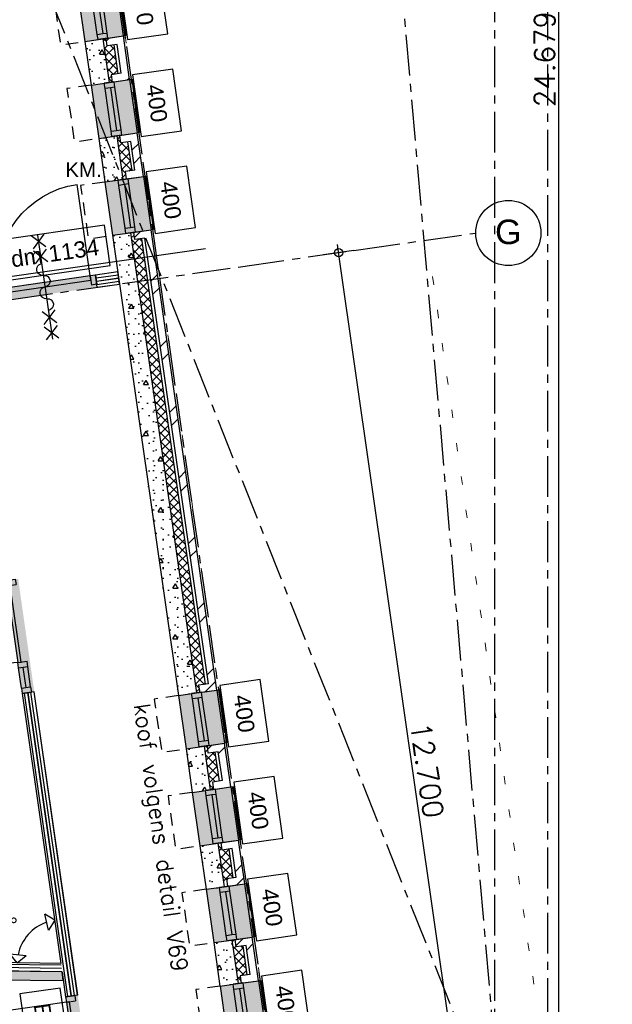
# Model space of a CAD drawing. Extents: x 1006 to 5197, y -24 to 263.
# Tile 107 of 124: x 1090.37 to 1097.64, y 12.36 to 24.43. Entities that reach past the tile are written whole.
import ezdxf

# ---------------------------------------------------------------- set-up
doc = ezdxf.new("R2010")
doc.units = 0
doc.header["$MEASUREMENT"] = 0
for name, pattern in [('B0304', [0.6, 0.5, -0.05, 0, -0.05]), ('B0602', [0.3125, 0, -0.3125]), ('B0701', [0.23412, 0.156, -0.07812]), ('B0805', [1.366667, 0.566667, -0.1, 0.033333, -0.1, 0.466667, -0.1])]:
    doc.linetypes.add(name, pattern=pattern)
for name, color, linetype in [('00 WBDBO', 7, 'Continuous'), ('21 Buitenwanden', 7, 'Continuous'), ('22 Niet Constr Binnenwanden', 7, 'Continuous'), ('23 Vloeren', 7, 'Continuous'), ('24 Trappen', 7, 'Continuous'), ('A Lijn doorsnede', 7, 'Continuous'), ('A Stramien', 7, 'Continuous'), ('Door Markers', 7, 'Continuous'), ('T Tekst algemeen', 7, 'Continuous'), ('T Tekst_dim 1_ 100', 7, 'Continuous'), ('Window Markers', 7, 'Continuous')]:
    doc.layers.add(name, color=color, linetype=linetype)
doc.styles.add('GENERATED_STYLE_3', font='Arial')
doc.styles.add('GENERATED_STYLE_5', font='Arial')
doc.styles.get("Standard").update_dxf_attribs({"font": 'txt', "bigfont": 'BIGFONT.SHX'})
doc.linetypes.add('135 B60', pattern='A,0,[1,120 2E VERDIEPING1.Shx,S=0.012108,R=0,X=0,Y=0.000180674],-1.5,0', length=1.5)
doc.dimstyles.new('GENERATED_STYLE__1', dxfattribs={"dimtxt": 0.25, "dimasz": 0.19, "dimexe": 0.18, "dimexo": 0, "dimgap": 0.09, "dimtad": 1, "dimdec": 0, "dimlfac": 1000, "dimzin": 0, "dimdsep": 46, "dimtxsty": 'Standard', "dimblk": 'ARROWHEAD_7', "dimblk1": 'ARROWHEAD_7', "dimblk2": 'ARROWHEAD_7', "dimcen": 0.09, "dimclrd": 7, "dimclre": 7, "dimclrt": 7, "dimadec": 1, "dimazin": 0, "dimtfac": 1, "dimtdec": 4, "dimtmove": 0, "dimatfit": 3, "dimfxl": 0, "dimtolj": 1, "dimtzin": 0, "dimarcsym": 0})
doc.dimstyles.new('GENERATED_STYLE__5', dxfattribs={"dimtxt": 0.18, "dimasz": 0.19, "dimexe": 0.18, "dimexo": 0.04, "dimgap": 0.09, "dimtad": 1, "dimtih": 1, "dimtoh": 1, "dimdec": 0, "dimzin": 0, "dimdsep": 46, "dimtxsty": 'Standard', "dimblk": 'ARROWHEAD_9', "dimblk1": 'ARROWHEAD_9', "dimblk2": 'ARROWHEAD_9', "dimcen": 0.09, "dimclrd": 7, "dimclre": 7, "dimclrt": 7, "dimadec": 1, "dimazin": 0, "dimtfac": 1, "dimtdec": 4, "dimtmove": 0, "dimatfit": 3, "dimfxl": 0, "dimtolj": 1, "dimtzin": 0, "dimarcsym": 0})
pattern_1 = [(98.14501, (988.213733, 0), (0.039596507, 0.005667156), [])]
pattern_2 = [(8.14501, (988.213733, 0), (-0.005667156, 0.039596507), [])]
pattern_3 = [(45, (988.21373, 0), (-0.4596194, 0.4596194), []), (45, (988.1218, 0.0919), (-0.4596194, 0.4596194), [])]
pattern_4 = [(0, (988.21373, 0), (0, 0.6235383), [0.06, -0.3]), (0, (988.39373, 0.3118), (0, 0.6235383), [0.06, -0.3]), (60, (988.21373, 0), (-0.54, 0.311769), [0.06, -0.3]), (60, (988.57373, 0), (-0.54, 0.311769), [0.06, -0.3]), (120, (988.27373, 0), (0.54, 0.311769), [0.06, -0.3]), (120, (988.63373, 0), (0.54, 0.311769), [0.06, -0.3]), (0, (988.21373, 0.06), (0, 0.12), [0, -0.12, 0, -0.18]), (45, (988.27373, 0.06), (-0.08485282, 0.08485282), [0, -0.09, 0, -0.15])]
pattern_5 = [(45, (988.21373, 0), (-0.05303301, 0.05303301), []), (135, (988.21373, 0), (0.05303301, 0.05303301), [])]

# ---------------------------------------------------------------- blocks, each defined once
blk = doc.blocks.new('SLAB_399_2', base_point=(1072.986, 25.848))
at = {"layer": '23 Vloeren', "color": 255, "linetype": 'B0602', "lineweight": 0, "flags": 128}
blk.add_lwpolyline([(1072.986, 25.848), (1082.121, 29.477), (1083.105, 22.584), (1086.921, 23.136), (1086.97, 23.143), (1087.042, 22.646), (1086.992, 22.639), (1087.189, 20.775), (1083.427, 20.237), (1083.458, 20.022), (1083.966, 20.095), (1085.765, 7.523), (1079.747, 6.662), (1080.507, 1.352), (1090.065, 1.352), (1090.065, 2.352), (1094.799, 2.352), (1091.548, 25.065), (1088.658, 24.652), (1088.151, 28.195), (1091.041, 28.609), (1089.766, 37.521), (1074.17, 34.629), (1072.533, 34.629)], close=True, dxfattribs=at)
blk = doc.blocks.new('D1c 1 zij bi h 11', base_point=(988.214, 0))
at = {"layer": '22 Niet Constr Binnenwanden', "linetype": 'Continuous'}
for p, q in [((987.581, 0), (987.581, 0.95)), ((987.514, 0), (987.514, -0.114)), ((987.514, 0), (987.581, 0)), ((987.514, 0), (987.514, -0.114)), ((987.581, 0), (987.581, -0.114)), ((987.581, 0), (988.531, 0)), ((987.581, -0.04), (987.581, 0)), ((988.598, 0), (988.531, 0)), ((988.531, 0), (988.531, -0.114)), ((988.531, 0), (988.531, -0.04)), ((988.847, 0), (988.598, 0)), ((988.598, 0), (988.598, -0.114)), ((988.847, 0), (988.914, 0)), ((988.847, 0), (988.847, -0.114)), ((988.914, 0), (988.914, -0.114)), ((988.914, 0), (988.914, -0.114)), ((987.514, -0.114), (987.581, -0.114)), ((988.531, -0.04), (987.581, -0.04)), ((988.598, -0.114), (988.531, -0.114)), ((988.598, -0.054), (988.847, -0.054)), ((988.847, -0.114), (988.598, -0.114)), ((988.847, -0.114), (988.914, -0.114))]:
    blk.add_line(p, q, dxfattribs=at)
blk.add_arc((987.581, 0), 0.95, 0, 90, dxfattribs=at)
blk = doc.blocks.new('D Marker 11_76', base_point=(988.214, 0))
at = {"layer": 'Door Markers', "linetype": 'Continuous'}
for p, q in [((989.029, 0.55), (987.398, 0.55)), ((987.398, 0.55), (987.398, 0.05)), ((989.029, 0.05), (989.029, 0.55)), ((987.398, 0.05), (989.029, 0.05))]:
    blk.add_line(p, q, dxfattribs=at)
at = {"layer": 'Door Markers', "linetype": 'Continuous', "insert": (988.877, 0.404), "char_height": 0.2, "attachment_point": 7, "rotation": 180, "style": 'GENERATED_STYLE_3'}
blk.add_mtext('{E1 dm 934}', dxfattribs=at)
blk = doc.blocks.new('WALL_192_2', base_point=(1091.525, 8.348))
at = {"layer": '22 Niet Constr Binnenwanden', "linetype": 'Continuous', "lineweight": 0}
for points in [[(1090.406, 16.167), (1090.554, 16.188), (1090.356, 17.574), (1090.207, 17.553)], [(1091.136, 11.063), (1091.285, 11.084), (1091.086, 12.47), (1090.938, 12.449)]]:
    blk.add_hatch(color=255, dxfattribs=at).paths.add_polyline_path(points, flags=0)
at = {"layer": '22 Niet Constr Binnenwanden', "linetype": 'Continuous'}
h = blk.add_hatch(dxfattribs=at)
h.set_pattern_fill('04_50___0002', color=256, style=0, pattern_type=2)
h.set_pattern_definition(pattern_1)
h.paths.add_polyline_path([(1090.48, 16.178), (1090.406, 16.167), (1090.938, 12.449), (1091.012, 12.459)], flags=0)
h = blk.add_hatch(dxfattribs=at)
h.set_pattern_fill('04_50___0002', color=256, style=0, pattern_type=2)
h.set_pattern_definition(pattern_1)
h.paths.add_polyline_path([(1090.554, 16.188), (1090.48, 16.178), (1091.012, 12.459), (1091.086, 12.47)], flags=0)
for p, q in [((1090.554, 16.188), (1090.406, 16.167)), ((1091.086, 12.47), (1090.554, 16.188)), ((1090.406, 16.167), (1090.88, 12.857)), ((1090.895, 12.752), (1090.938, 12.449)), ((1091.086, 12.47), (1090.938, 12.449))]:
    blk.add_line(p, q, dxfattribs=at)
at = {"layer": '22 Niet Constr Binnenwanden', "color": 255, "linetype": 'Continuous', "lineweight": 0}
blk.add_line((1090.48, 16.178), (1091.012, 12.459), dxfattribs=at)
at = {"layer": '22 Niet Constr Binnenwanden', "linetype": 'Continuous', "xscale": -1, "rotation": 98.1450085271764}
for p in [(1090.307, 16.86), (1091.037, 11.756)]:
    blk.add_blockref('D1c 1 zij bi h 11', p, dxfattribs=at)
at = {"layer": 'Door Markers', "rotation": 98.1450085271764}
blk.add_blockref('D Marker 11_76', (1091.037, 11.756), dxfattribs=at)
blk = doc.blocks.new('D1a bi h 11_8', base_point=(988.214, 0))
at = {"layer": '22 Niet Constr Binnenwanden', "linetype": 'Continuous'}
for p, q in [((987.647, -0.001), (987.647, 1.133)), ((988.135, 0.429), (988.293, 0.587)), ((988.135, 0.587), (988.293, 0.429)), ((988.214, 0.587), (988.214, -0.701)), ((988.135, 0.242), (988.293, 0.4)), ((988.135, 0.4), (988.293, 0.242)), ((987.58, 0), (987.58, -0.114)), ((987.58, 0), (987.647, 0)), ((987.58, 0), (987.58, -0.114)), ((987.647, 0), (987.647, -0.114)), ((988.781, 0), (988.848, 0)), ((988.781, 0), (988.781, -0.114)), ((988.848, 0), (988.848, -0.114)), ((988.848, 0), (988.848, -0.114)), ((987.58, -0.114), (987.647, -0.114)), ((987.647, -0.001), (988.781, -0.001)), ((987.647, -0.055), (987.647, -0.001)), ((988.781, -0.055), (987.647, -0.055)), ((988.781, -0.001), (988.781, -0.055)), ((988.781, -0.114), (988.848, -0.114)), ((988.135, -0.352), (988.293, -0.511)), ((988.135, -0.511), (988.293, -0.352)), ((988.135, -0.701), (988.293, -0.543)), ((988.135, -0.543), (988.293, -0.701))]:
    blk.add_line(p, q, dxfattribs=at)
for centre, radius, start, end in [((987.647, -0.001), 1.134, 0, 90), ((988.214, 0.16), 0.0723, 270, 90), ((988.214, 0.015), 0.0723, 90, 270), ((988.214, -0.129), 0.0723, 270, 90), ((988.214, -0.274), 0.0723, 90, 270)]:
    blk.add_arc(centre, radius, start, end, dxfattribs=at)
blk = doc.blocks.new('D Marker 11_69', base_point=(988.214, 0))
at = {"layer": 'Door Markers', "linetype": 'Continuous'}
for p, q in [((989.042, 0.589), (987.309, 0.589)), ((987.309, 0.589), (987.309, 0.089)), ((989.042, 0.089), (989.042, 0.589)), ((987.309, 0.089), (989.042, 0.089))]:
    blk.add_line(p, q, dxfattribs=at)
at = {"layer": 'Door Markers', "linetype": 'Continuous', "insert": (987.461, 0.235), "char_height": 0.2, "attachment_point": 7, "style": 'GENERATED_STYLE_3'}
blk.add_mtext('{L2 dm 1134}', dxfattribs=at)
blk = doc.blocks.new('WALL_168_2', base_point=(1087.437, 20.592))
at = {"layer": '22 Niet Constr Binnenwanden', "linetype": 'Continuous', "lineweight": 0}
blk.add_hatch(color=255, dxfattribs=at).paths.add_polyline_path([(1090.051, 21.117), (1090.072, 20.969), (1091.327, 21.149), (1091.306, 21.297)], flags=0)
at = {"layer": '22 Niet Constr Binnenwanden', "linetype": 'Continuous'}
h = blk.add_hatch(dxfattribs=at)
h.set_pattern_fill('04_50___0002', color=256, style=0, pattern_type=2)
h.set_pattern_definition(pattern_2)
h.paths.add_polyline_path([(1091.577, 21.336), (1091.306, 21.297), (1091.317, 21.223), (1091.587, 21.262)], flags=0)
h = blk.add_hatch(dxfattribs=at)
h.set_pattern_fill('04_50___0002', color=256, style=0, pattern_type=2)
h.set_pattern_definition(pattern_2)
h.paths.add_polyline_path([(1091.587, 21.262), (1091.317, 21.223), (1091.327, 21.149), (1091.598, 21.187)], flags=0)
h = blk.add_hatch(dxfattribs=at)
h.set_pattern_fill('04_50___0002', color=256, style=0, pattern_type=2)
h.set_pattern_definition(pattern_2)
h.paths.add_polyline_path([(1087.415, 20.74), (1087.426, 20.666), (1090.062, 21.043), (1090.051, 21.117)], flags=0)
h = blk.add_hatch(dxfattribs=at)
h.set_pattern_fill('04_50___0002', color=256, style=0, pattern_type=2)
h.set_pattern_definition(pattern_2)
h.paths.add_polyline_path([(1087.426, 20.666), (1087.437, 20.592), (1090.072, 20.969), (1090.062, 21.043)], flags=0)
for p, q in [((1091.577, 21.336), (1091.306, 21.297)), ((1091.327, 21.149), (1091.306, 21.297)), ((1091.598, 21.187), (1091.577, 21.336)), ((1091.327, 21.149), (1091.598, 21.187)), ((1090.051, 21.117), (1087.415, 20.74)), ((1090.072, 20.969), (1090.051, 21.117)), ((1087.437, 20.592), (1089.726, 20.919)), ((1089.874, 20.941), (1090.072, 20.969))]:
    blk.add_line(p, q, dxfattribs=at)
at = {"layer": '22 Niet Constr Binnenwanden', "color": 255, "linetype": 'Continuous', "lineweight": 0}
for p, q in [((1091.317, 21.223), (1091.587, 21.262)), ((1087.426, 20.666), (1090.062, 21.043))]:
    blk.add_line(p, q, dxfattribs=at)
at = {"layer": '22 Niet Constr Binnenwanden', "linetype": 'Continuous'}
for p in [(1091.306, 21.297), (1090.051, 21.117)]:
    blk.add_point(p, dxfattribs=at)
at = {"layer": '22 Niet Constr Binnenwanden', "linetype": 'Continuous', "xscale": -1, "rotation": 8.145008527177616}
blk.add_blockref('D1a bi h 11_8', (1090.678, 21.207), dxfattribs=at)
at = {"layer": 'Door Markers', "rotation": 8.145008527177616}
blk.add_blockref('D Marker 11_69', (1090.678, 21.207), dxfattribs=at)
blk = doc.blocks.new('WALL_495_2', base_point=(1090.895, 12.752))
at = {"layer": '22 Niet Constr Binnenwanden', "linetype": 'Continuous'}
h = blk.add_hatch(dxfattribs=at)
h.set_pattern_fill('04_50___0002', color=256, style=0, pattern_type=2)
h.set_pattern_definition([(179.285046, (988.213733, 0), (0.000499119, 0.039996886), [])])
h.paths.add_polyline_path([(1084.996, 12.826), (1090.895, 12.752), (1090.88, 12.857), (1084.981, 12.931)], flags=0)
h = blk.add_hatch(dxfattribs=at)
h.set_pattern_fill('03_25___0002', color=256, style=0, pattern_type=2)
h.set_pattern_definition([(179.285046, (988.213733, 0), (0.000374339, 0.029997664), [0, -0.03])])
h.paths.add_polyline_path([(1085.011, 12.72), (1090.91, 12.647), (1090.895, 12.752), (1084.996, 12.826)], flags=0)
for p, q in [((1090.88, 12.857), (1084.981, 12.931)), ((1084.981, 12.931), (1085.011, 12.72)), ((1085.011, 12.72), (1090.91, 12.647)), ((1090.91, 12.647), (1090.895, 12.752))]:
    blk.add_line(p, q, dxfattribs=at)
at = {"layer": '22 Niet Constr Binnenwanden', "color": 255, "linetype": 'Continuous', "lineweight": 0}
blk.add_line((1084.996, 12.826), (1090.895, 12.752), dxfattribs=at)
blk = doc.blocks.new('*D418', base_point=(988.214, 0))
at = {"layer": 'A Stramien', "linetype": 'Continuous'}
for p, q in [((1094.292, 21.522), (1094.271, 21.671)), ((1094.471, 21.598), (1094.1, 21.545)), ((1096.077, 9.05), (1094.292, 21.522)), ((1096.27, 9.027), (1095.899, 8.974)), ((1096.099, 8.901), (1096.077, 9.05))]:
    blk.add_line(p, q, dxfattribs=at)
for centre in [(1094.285, 21.572), (1096.085, 9)]:
    blk.add_circle(centre, 0.05, dxfattribs=at)
at = {"layer": 'A Stramien', "insert": (1095.41, 15.828), "char_height": 0.25, "attachment_point": 1, "rotation": 278.145}
blk.add_mtext('{12.700}', dxfattribs=at)
blk = doc.blocks.new('ARROWHEAD_7')
at = {"color": 0, "linetype": 'Continuous', "lineweight": 0}
for p, q in [((0, 0), (-1, 0)), ((-0.25, 0), (0.25, 0)), ((0, -0.25), (0, 0.25))]:
    blk.add_line(p, q, dxfattribs=at)
blk.add_circle((0, 0), 0.25, dxfattribs=at)
blk = doc.blocks.new('*D421', base_point=(988.214, 0))
at = {"layer": 'A Stramien', "linetype": 'Continuous'}
for p, q in [((1096.986, 34.579), (1096.986, 34.729)), ((1097.173, 34.629), (1096.798, 34.629)), ((1096.986, 10), (1096.986, 34.579)), ((1097.173, 9.95), (1096.798, 9.95)), ((1096.986, 2.75), (1096.986, 10))]:
    blk.add_line(p, q, dxfattribs=at)
for centre in [(1096.986, 34.629), (1096.986, 9.95)]:
    blk.add_circle(centre, 0.05, dxfattribs=at)
at = {"layer": 'A Stramien', "insert": (1096.686, 23.355), "char_height": 0.25, "attachment_point": 1, "rotation": 90}
blk.add_mtext('{24.679}', dxfattribs=at)
blk = doc.blocks.new('*D442', base_point=(988.214, 0))
at = {"layer": 'T Tekst algemeen', "linetype": 'Continuous'}
for p, q in [((1090.804, 13.386), (1090.683, 13.46)), ((1090.73, 13.266), (1090.683, 13.46)), ((1090.804, 13.386), (1090.73, 13.266)), ((1090.345, 12.864), (1090.256, 12.974)), ((1090.256, 12.974), (1090.455, 12.953)), ((1090.345, 12.864), (1090.455, 12.953))]:
    blk.add_line(p, q, dxfattribs=at)
blk.add_arc((1090.88, 12.857), 0.535, 108.8774, 168.5526, dxfattribs=at)
at = {"layer": 'T Tekst algemeen', "insert": (1089.763, 13.419), "char_height": 0.18, "attachment_point": 1, "style": 'GENERATED_STYLE_3'}
blk.add_mtext('{81,1°}', dxfattribs=at)
blk = doc.blocks.new('ARROWHEAD_9')
at = {"color": 0, "linetype": 'Continuous', "lineweight": 0}
blk.add_line((0, 0), (-1, 0), dxfattribs=at)
at = {"color": 0, "linetype": 'Continuous', "lineweight": 0, "flags": 128}
blk.add_lwpolyline([(-0.525, 0.525), (0, 0), (-0.525, -0.525)], close=True, dxfattribs=at)
blk = doc.blocks.new('*D450', base_point=(988.214, 0))
at = {"layer": 'T Tekst_dim 1_ 100', "linetype": 'Continuous'}
for p, q in [((1088.89, 36.85), (1088.823, 36.725)), ((1088.89, 36.85), (1089.014, 36.783)), ((1089.014, 36.783), (1088.823, 36.725)), ((1089.41, 36.476), (1089.307, 36.573)), ((1089.313, 36.373), (1089.307, 36.573)), ((1089.41, 36.476), (1089.313, 36.373))]:
    blk.add_line(p, q, dxfattribs=at)
blk.add_arc((1089.344, 36.934), 0.462, 202.9265, 265.7251, dxfattribs=at)
at = {"layer": 'T Tekst_dim 1_ 100', "insert": (1088.68, 36.412), "char_height": 0.18, "attachment_point": 1, "style": 'GENERATED_STYLE_3'}
blk.add_mtext('{87,6°}', dxfattribs=at)
blk = doc.blocks.new('CUTPLANE_2_2', base_point=(1007.498, 9.258))
at = {"layer": 'A Lijn doorsnede', "linetype": 'B0304'}
blk.add_line((1096.845, 39.078), (1096.845, 11.258), dxfattribs=at)
blk = doc.blocks.new('CUTPLANE_3_2', base_point=(1076.864, -3.556))
at = {"layer": 'A Lijn doorsnede', "linetype": 'B0304'}
blk.add_line((1097.388, -1.76), (1093.65, 40.96), dxfattribs=at)
blk = doc.blocks.new('CUTPLANE_4_2', base_point=(1071.273, -8.512))
at = {"layer": 'A Lijn doorsnede', "linetype": 'B0304'}
blk.add_line((1099.491, 2.697), (1083.995, 41.706), dxfattribs=at)
blk = doc.blocks.new('R1c onder metaal 11_12', base_point=(988.214, 0))
at = {"layer": '21 Buitenwanden', "linetype": 'Continuous'}
for p, q in [((987.884, 0.195), (987.884, 0.225)), ((987.884, 0.225), (988.544, 0.225)), ((987.884, 0.195), (988.544, 0.195)), ((988.544, 0.225), (988.544, 0.195)), ((987.884, 0), (987.949, 0)), ((987.884, -0.118), (987.884, 0)), ((987.884, 0), (987.884, -0.118)), ((987.949, 0), (987.949, -0.05)), ((987.949, 0), (988.479, 0)), ((988.479, -0.05), (988.479, 0)), ((988.479, 0), (988.544, 0)), ((988.544, 0), (988.544, -0.118)), ((988.544, 0), (988.544, -0.118)), ((987.949, -0.118), (987.884, -0.118)), ((987.949, -0.05), (987.949, -0.118)), ((987.949, -0.05), (988.479, -0.05)), ((987.949, -0.05), (988.479, -0.05)), ((988.479, -0.118), (987.949, -0.118)), ((988.479, -0.118), (988.479, -0.05)), ((988.544, -0.118), (988.479, -0.118)), ((987.884, -0.282), (988.544, -0.282))]:
    blk.add_line(p, q, dxfattribs=at)
blk = doc.blocks.new('D Marker 11_21', base_point=(988.214, 0))
at = {"layer": 'Window Markers', "linetype": 'Continuous'}
for p, q in [((987.833, -0.52), (987.833, -1.02)), ((988.595, -0.52), (987.833, -0.52)), ((988.595, -1.02), (988.595, -0.52)), ((987.833, -1.02), (988.595, -1.02))]:
    blk.add_line(p, q, dxfattribs=at)
at = {"layer": 'Window Markers', "linetype": 'Continuous', "insert": (988.443, -0.666), "char_height": 0.2, "attachment_point": 7, "rotation": 180, "style": 'GENERATED_STYLE_3'}
blk.add_mtext('{400}', dxfattribs=at)
blk = doc.blocks.new('WALL_551_2', base_point=(1095.087, 2.102))
at = {"layer": '21 Buitenwanden', "linetype": 'Continuous', "lineweight": 0}
for points in [[(1091.675, 24.232), (1091.581, 24.885), (1091.552, 24.881), (1091.359, 24.854), (1091.452, 24.2), (1091.645, 24.228)], [(1091.452, 24.2), (1091.359, 24.854), (1091.079, 24.814), (1091.173, 24.16)], [(1091.622, 23.012), (1091.529, 23.666), (1091.249, 23.626), (1091.343, 22.972)], [(1091.845, 23.044), (1091.751, 23.697), (1091.722, 23.693), (1091.529, 23.666), (1091.622, 23.012), (1091.815, 23.04)], [(1091.792, 21.824), (1091.699, 22.478), (1091.419, 22.438), (1091.513, 21.784)], [(1092.015, 21.856), (1091.921, 22.51), (1091.892, 22.505), (1091.699, 22.478), (1091.792, 21.824), (1091.985, 21.852)], [(1092.693, 15.528), (1092.6, 16.181), (1092.32, 16.141), (1092.414, 15.488)], [(1092.916, 15.56), (1092.822, 16.213), (1092.793, 16.209), (1092.6, 16.181), (1092.693, 15.528), (1092.886, 15.556)], [(1092.863, 14.34), (1092.77, 14.994), (1092.49, 14.954), (1092.584, 14.3)], [(1093.086, 14.372), (1092.992, 15.025), (1092.963, 15.021), (1092.77, 14.994), (1092.863, 14.34), (1093.056, 14.368)], [(1093.033, 13.152), (1092.94, 13.806), (1092.66, 13.766), (1092.754, 13.112)], [(1093.256, 13.184), (1093.162, 13.838), (1093.133, 13.833), (1092.94, 13.806), (1093.033, 13.152), (1093.226, 13.18)], [(1093.203, 11.964), (1093.11, 12.618), (1092.83, 12.578), (1092.924, 11.924)], [(1093.426, 11.996), (1093.332, 12.65), (1093.303, 12.645), (1093.11, 12.618), (1093.203, 11.964), (1093.396, 11.992)]]:
    blk.add_hatch(color=255, dxfattribs=at).paths.add_polyline_path(points, flags=0)
at = {"layer": '21 Buitenwanden', "linetype": 'Continuous'}
h = blk.add_hatch(dxfattribs=at)
h.set_pattern_fill('11_Constructie_beton_0002', color=256, style=0, pattern_type=2)
h.set_pattern_definition(pattern_4)
h.paths.add_polyline_path([(1091.394, 24.192), (1091.173, 24.16), (1091.249, 23.626), (1091.47, 23.657)], flags=0)
h = blk.add_hatch(dxfattribs=at)
h.set_pattern_fill('13_45gr_isolatie_0002', color=256, style=0, pattern_type=2)
h.set_pattern_definition(pattern_5)
h.paths.add_polyline_path([(1091.394, 24.192), (1091.47, 23.657), (1091.51, 23.663), (1091.497, 23.753), (1091.578, 23.765), (1091.527, 24.119), (1091.446, 24.107), (1091.433, 24.197)], flags=0)
h = blk.add_hatch(dxfattribs=at)
h.set_pattern_fill('10_Baksteen_0002', color=256, style=0, pattern_type=2)
h.set_pattern_definition(pattern_3)
h.paths.add_polyline_path([(1091.568, 24.124), (1091.645, 24.228), (1091.433, 24.197), (1091.446, 24.107)], flags=0)
h = blk.add_hatch(dxfattribs=at)
h.set_pattern_fill('10_Baksteen_0002', color=256, style=0, pattern_type=2)
h.set_pattern_definition(pattern_3)
h.paths.add_polyline_path([(1091.645, 24.228), (1091.568, 24.124), (1091.618, 23.771), (1091.722, 23.693)], flags=0)
h = blk.add_hatch(dxfattribs=at)
h.set_pattern_fill('10_Baksteen_0002', color=256, style=0, pattern_type=2)
h.set_pattern_definition(pattern_3)
h.paths.add_polyline_path([(1091.618, 23.771), (1091.497, 23.753), (1091.51, 23.663), (1091.722, 23.693)], flags=0)
h = blk.add_hatch(dxfattribs=at)
h.set_pattern_fill('11_Constructie_beton_0002', color=256, style=0, pattern_type=2)
h.set_pattern_definition(pattern_4)
h.paths.add_polyline_path([(1091.564, 23.004), (1091.343, 22.972), (1091.419, 22.438), (1091.64, 22.469)], flags=0)
h = blk.add_hatch(dxfattribs=at)
h.set_pattern_fill('13_45gr_isolatie_0002', color=256, style=0, pattern_type=2)
h.set_pattern_definition(pattern_5)
h.paths.add_polyline_path([(1091.564, 23.004), (1091.64, 22.469), (1091.68, 22.475), (1091.667, 22.566), (1091.748, 22.577), (1091.697, 22.931), (1091.616, 22.919), (1091.603, 23.01)], flags=0)
h = blk.add_hatch(dxfattribs=at)
h.set_pattern_fill('10_Baksteen_0002', color=256, style=0, pattern_type=2)
h.set_pattern_definition(pattern_3)
h.paths.add_polyline_path([(1091.738, 22.936), (1091.815, 23.04), (1091.603, 23.01), (1091.616, 22.919)], flags=0)
h = blk.add_hatch(dxfattribs=at)
h.set_pattern_fill('10_Baksteen_0002', color=256, style=0, pattern_type=2)
h.set_pattern_definition(pattern_3)
h.paths.add_polyline_path([(1091.815, 23.04), (1091.738, 22.936), (1091.788, 22.583), (1091.892, 22.505)], flags=0)
h = blk.add_hatch(dxfattribs=at)
h.set_pattern_fill('10_Baksteen_0002', color=256, style=0, pattern_type=2)
h.set_pattern_definition(pattern_3)
h.paths.add_polyline_path([(1091.788, 22.583), (1091.667, 22.566), (1091.68, 22.475), (1091.892, 22.505)], flags=0)
h = blk.add_hatch(dxfattribs=at)
h.set_pattern_fill('10_Baksteen_0002', color=256, style=0, pattern_type=2)
h.set_pattern_definition(pattern_3)
h.paths.add_polyline_path([(1091.908, 21.749), (1091.985, 21.852), (1091.773, 21.822), (1091.786, 21.731)], flags=0)
h = blk.add_hatch(dxfattribs=at)
h.set_pattern_fill('10_Baksteen_0002', color=256, style=0, pattern_type=2)
h.set_pattern_definition(pattern_3)
h.paths.add_polyline_path([(1091.985, 21.852), (1091.908, 21.749), (1092.689, 16.287), (1092.793, 16.209)], flags=0)
h = blk.add_hatch(dxfattribs=at)
h.set_pattern_fill('11_Constructie_beton_0002', color=256, style=0, pattern_type=2)
h.set_pattern_definition(pattern_4)
h.paths.add_polyline_path([(1091.734, 21.816), (1091.513, 21.784), (1092.32, 16.141), (1092.541, 16.173)], flags=0)
h = blk.add_hatch(dxfattribs=at)
h.set_pattern_fill('13_45gr_isolatie_0002', color=256, style=0, pattern_type=2)
h.set_pattern_definition(pattern_5)
h.paths.add_polyline_path([(1091.773, 21.822), (1091.734, 21.816), (1092.541, 16.173), (1092.581, 16.179), (1092.568, 16.269), (1092.649, 16.281), (1091.867, 21.743), (1091.786, 21.731)], flags=0)
h = blk.add_hatch(dxfattribs=at)
h.set_pattern_fill('10_Baksteen_0002', color=256, style=0, pattern_type=2)
h.set_pattern_definition(pattern_3)
h.paths.add_polyline_path([(1092.689, 16.287), (1092.568, 16.269), (1092.581, 16.179), (1092.793, 16.209)], flags=0)
h = blk.add_hatch(dxfattribs=at)
h.set_pattern_fill('11_Constructie_beton_0002', color=256, style=0, pattern_type=2)
h.set_pattern_definition(pattern_4)
h.paths.add_polyline_path([(1092.635, 15.52), (1092.414, 15.488), (1092.49, 14.954), (1092.711, 14.985)], flags=0)
h = blk.add_hatch(dxfattribs=at)
h.set_pattern_fill('13_45gr_isolatie_0002', color=256, style=0, pattern_type=2)
h.set_pattern_definition(pattern_5)
h.paths.add_polyline_path([(1092.635, 15.52), (1092.711, 14.985), (1092.751, 14.991), (1092.738, 15.081), (1092.819, 15.093), (1092.768, 15.447), (1092.687, 15.435), (1092.675, 15.525)], flags=0)
h = blk.add_hatch(dxfattribs=at)
h.set_pattern_fill('10_Baksteen_0002', color=256, style=0, pattern_type=2)
h.set_pattern_definition(pattern_3)
h.paths.add_polyline_path([(1092.809, 15.452), (1092.886, 15.556), (1092.675, 15.525), (1092.687, 15.435)], flags=0)
h = blk.add_hatch(dxfattribs=at)
h.set_pattern_fill('10_Baksteen_0002', color=256, style=0, pattern_type=2)
h.set_pattern_definition(pattern_3)
h.paths.add_polyline_path([(1092.886, 15.556), (1092.809, 15.452), (1092.859, 15.099), (1092.963, 15.021)], flags=0)
h = blk.add_hatch(dxfattribs=at)
h.set_pattern_fill('10_Baksteen_0002', color=256, style=0, pattern_type=2)
h.set_pattern_definition(pattern_3)
h.paths.add_polyline_path([(1092.859, 15.099), (1092.738, 15.081), (1092.751, 14.991), (1092.963, 15.021)], flags=0)
h = blk.add_hatch(dxfattribs=at)
h.set_pattern_fill('10_Baksteen_0002', color=256, style=0, pattern_type=2)
h.set_pattern_definition(pattern_3)
h.paths.add_polyline_path([(1092.979, 14.264), (1093.056, 14.368), (1092.845, 14.338), (1092.857, 14.247)], flags=0)
h = blk.add_hatch(dxfattribs=at)
h.set_pattern_fill('10_Baksteen_0002', color=256, style=0, pattern_type=2)
h.set_pattern_definition(pattern_3)
h.paths.add_polyline_path([(1093.056, 14.368), (1092.979, 14.264), (1093.029, 13.911), (1093.133, 13.833)], flags=0)
h = blk.add_hatch(dxfattribs=at)
h.set_pattern_fill('11_Constructie_beton_0002', color=256, style=0, pattern_type=2)
h.set_pattern_definition(pattern_4)
h.paths.add_polyline_path([(1092.805, 14.332), (1092.584, 14.3), (1092.66, 13.766), (1092.881, 13.797)], flags=0)
h = blk.add_hatch(dxfattribs=at)
h.set_pattern_fill('13_45gr_isolatie_0002', color=256, style=0, pattern_type=2)
h.set_pattern_definition(pattern_5)
h.paths.add_polyline_path([(1092.805, 14.332), (1092.881, 13.797), (1092.921, 13.803), (1092.908, 13.893), (1092.989, 13.905), (1092.939, 14.259), (1092.857, 14.247), (1092.845, 14.338)], flags=0)
h = blk.add_hatch(dxfattribs=at)
h.set_pattern_fill('10_Baksteen_0002', color=256, style=0, pattern_type=2)
h.set_pattern_definition(pattern_3)
h.paths.add_polyline_path([(1093.029, 13.911), (1092.908, 13.893), (1092.921, 13.803), (1093.133, 13.833)], flags=0)
h = blk.add_hatch(dxfattribs=at)
h.set_pattern_fill('10_Baksteen_0002', color=256, style=0, pattern_type=2)
h.set_pattern_definition(pattern_3)
h.paths.add_polyline_path([(1093.149, 13.077), (1093.226, 13.18), (1093.015, 13.15), (1093.027, 13.059)], flags=0)
h = blk.add_hatch(dxfattribs=at)
h.set_pattern_fill('10_Baksteen_0002', color=256, style=0, pattern_type=2)
h.set_pattern_definition(pattern_3)
h.paths.add_polyline_path([(1093.226, 13.18), (1093.149, 13.077), (1093.199, 12.723), (1093.303, 12.645)], flags=0)
h = blk.add_hatch(dxfattribs=at)
h.set_pattern_fill('11_Constructie_beton_0002', color=256, style=0, pattern_type=2)
h.set_pattern_definition(pattern_4)
h.paths.add_polyline_path([(1092.975, 13.144), (1092.754, 13.112), (1092.83, 12.578), (1093.051, 12.609)], flags=0)
h = blk.add_hatch(dxfattribs=at)
h.set_pattern_fill('13_45gr_isolatie_0002', color=256, style=0, pattern_type=2)
h.set_pattern_definition(pattern_5)
h.paths.add_polyline_path([(1092.975, 13.144), (1093.051, 12.609), (1093.091, 12.615), (1093.078, 12.706), (1093.159, 12.717), (1093.109, 13.071), (1093.027, 13.059), (1093.015, 13.15)], flags=0)
h = blk.add_hatch(dxfattribs=at)
h.set_pattern_fill('10_Baksteen_0002', color=256, style=0, pattern_type=2)
h.set_pattern_definition(pattern_3)
h.paths.add_polyline_path([(1093.199, 12.723), (1093.078, 12.706), (1093.091, 12.615), (1093.303, 12.645)], flags=0)
for p, q in [((1091.173, 24.16), (1091.452, 24.2)), ((1091.173, 24.16), (1091.249, 23.626)), ((1091.394, 24.192), (1091.47, 23.657)), ((1091.433, 24.197), (1091.645, 24.228)), ((1091.446, 24.107), (1091.433, 24.197)), ((1091.452, 24.2), (1091.645, 24.228)), ((1091.722, 23.693), (1091.645, 24.228)), ((1091.568, 24.124), (1091.446, 24.107)), ((1091.527, 24.119), (1091.578, 23.765)), ((1091.618, 23.771), (1091.568, 24.124)), ((1091.249, 23.626), (1091.529, 23.666)), ((1091.618, 23.771), (1091.497, 23.753)), ((1091.497, 23.753), (1091.51, 23.663)), ((1091.51, 23.663), (1091.722, 23.693)), ((1091.529, 23.666), (1091.722, 23.693)), ((1091.343, 22.972), (1091.622, 23.012)), ((1091.343, 22.972), (1091.419, 22.438)), ((1091.564, 23.004), (1091.64, 22.469)), ((1091.603, 23.01), (1091.815, 23.04)), ((1091.616, 22.919), (1091.603, 23.01)), ((1091.622, 23.012), (1091.815, 23.04)), ((1091.892, 22.505), (1091.815, 23.04)), ((1091.738, 22.936), (1091.616, 22.919)), ((1091.697, 22.931), (1091.748, 22.577)), ((1091.788, 22.583), (1091.738, 22.936)), ((1091.788, 22.583), (1091.667, 22.566)), ((1091.419, 22.438), (1091.699, 22.478)), ((1091.667, 22.566), (1091.68, 22.475)), ((1091.68, 22.475), (1091.892, 22.505)), ((1091.699, 22.478), (1091.892, 22.505)), ((1091.773, 21.822), (1091.985, 21.852)), ((1091.792, 21.824), (1091.985, 21.852)), ((1092.793, 16.209), (1091.985, 21.852)), ((1091.513, 21.784), (1091.792, 21.824)), ((1091.513, 21.784), (1092.32, 16.141)), ((1091.734, 21.816), (1092.541, 16.173)), ((1091.786, 21.731), (1091.773, 21.822)), ((1091.908, 21.749), (1091.786, 21.731)), ((1091.867, 21.743), (1092.649, 16.281)), ((1092.689, 16.287), (1091.908, 21.749)), ((1092.32, 16.141), (1092.6, 16.181)), ((1092.689, 16.287), (1092.568, 16.269)), ((1092.568, 16.269), (1092.581, 16.179)), ((1092.581, 16.179), (1092.793, 16.209)), ((1092.6, 16.181), (1092.793, 16.209)), ((1092.414, 15.488), (1092.693, 15.528)), ((1092.414, 15.488), (1092.49, 14.954)), ((1092.635, 15.52), (1092.711, 14.985)), ((1092.675, 15.525), (1092.886, 15.556)), ((1092.687, 15.435), (1092.675, 15.525)), ((1092.693, 15.528), (1092.886, 15.556)), ((1092.963, 15.021), (1092.886, 15.556)), ((1092.809, 15.452), (1092.687, 15.435)), ((1092.768, 15.447), (1092.819, 15.093)), ((1092.859, 15.099), (1092.809, 15.452)), ((1092.859, 15.099), (1092.738, 15.081)), ((1092.49, 14.954), (1092.77, 14.994)), ((1092.738, 15.081), (1092.751, 14.991)), ((1092.751, 14.991), (1092.963, 15.021)), ((1092.77, 14.994), (1092.963, 15.021)), ((1092.845, 14.338), (1093.056, 14.368)), ((1092.863, 14.34), (1093.056, 14.368)), ((1093.133, 13.833), (1093.056, 14.368)), ((1092.584, 14.3), (1092.863, 14.34)), ((1092.584, 14.3), (1092.66, 13.766)), ((1092.805, 14.332), (1092.881, 13.797)), ((1092.857, 14.247), (1092.845, 14.338)), ((1092.979, 14.264), (1092.857, 14.247)), ((1092.939, 14.259), (1092.989, 13.905)), ((1093.029, 13.911), (1092.979, 14.264)), ((1093.029, 13.911), (1092.908, 13.893)), ((1092.908, 13.893), (1092.921, 13.803)), ((1092.66, 13.766), (1092.94, 13.806)), ((1092.921, 13.803), (1093.133, 13.833)), ((1092.94, 13.806), (1093.133, 13.833)), ((1093.015, 13.15), (1093.226, 13.18)), ((1093.033, 13.152), (1093.226, 13.18)), ((1093.303, 12.645), (1093.226, 13.18)), ((1092.754, 13.112), (1093.033, 13.152)), ((1092.754, 13.112), (1092.83, 12.578)), ((1092.975, 13.144), (1093.051, 12.609)), ((1093.027, 13.059), (1093.015, 13.15)), ((1093.149, 13.077), (1093.027, 13.059)), ((1093.109, 13.071), (1093.159, 12.717)), ((1093.199, 12.723), (1093.149, 13.077)), ((1093.199, 12.723), (1093.078, 12.706)), ((1093.078, 12.706), (1093.091, 12.615)), ((1092.83, 12.578), (1093.11, 12.618)), ((1093.091, 12.615), (1093.303, 12.645)), ((1093.11, 12.618), (1093.303, 12.645))]:
    blk.add_line(p, q, dxfattribs=at)
at = {"layer": '21 Buitenwanden', "linetype": 'Continuous', "rotation": 278.1450085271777}
for p in [(1091.405, 24.527), (1091.575, 23.339), (1091.745, 22.151), (1092.646, 15.855), (1092.816, 14.667), (1092.986, 13.479), (1093.156, 12.291)]:
    blk.add_blockref('R1c onder metaal 11_12', p, dxfattribs=at)
at = {"layer": 'Window Markers', "rotation": 98.14500852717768}
for p in [(1091.126, 24.487), (1091.296, 23.299), (1091.466, 22.111), (1092.367, 15.815), (1092.537, 14.627), (1092.707, 13.439), (1092.877, 12.251)]:
    blk.add_blockref('D Marker 11_21', p, dxfattribs=at)
blk = doc.blocks.new('CUTPLANE_6_2', base_point=(1021.119, -3.601))
at = {"layer": 'A Lijn doorsnede', "linetype": 'B0304'}
blk.add_line((1096.201, -3.601), (1096.201, 39.695), dxfattribs=at)

msp = doc.modelspace()

# ---------------------------------------------------------------- linework, layer by layer
at = {"layer": '00 WBDBO', "linetype": '135 B60', "flags": 128}
msp.add_lwpolyline([(1091.644, 28.5452), (1086.8821, 27.8214), (1087.8559, 20.9346), (1092.651, 21.6209)], dxfattribs=at)
at = {"layer": '23 Vloeren', "color": 255, "linetype": 'B0602', "lineweight": 0}
msp.add_line((1096.6786, 12.6033), (1095.4032, 21.5148), dxfattribs=at)
at = {"layer": '24 Trappen', "linetype": 'B0701', "flags": 128}
for points in [[(1091.0791, 24.8135), (1090.7821, 24.771), (1090.8756, 24.1177), (1091.1726, 24.1602)], [(1091.2491, 23.6256), (1090.9521, 23.5831), (1091.0457, 22.9298), (1091.3426, 22.9723)], [(1091.4191, 22.4377), (1091.1222, 22.3952), (1091.2157, 21.7419), (1091.5126, 21.7844)], [(1092.3203, 16.1415), (1092.0233, 16.099), (1092.1168, 15.4456), (1092.4138, 15.4881)], [(1092.4903, 14.9536), (1092.1933, 14.9111), (1092.2868, 14.2577), (1092.5838, 14.3002)], [(1092.6603, 13.7657), (1092.3633, 13.7232), (1092.4568, 13.0698), (1092.7538, 13.1123)], [(1092.8303, 12.5778), (1092.5333, 12.5353), (1092.6268, 11.8819), (1092.9238, 11.9244)]]:
    msp.add_lwpolyline(points, dxfattribs=at)
at = {"layer": 'A Stramien', "linetype": 'B0805'}
msp.add_line((1095.5308, -2.76), (1089.2796, 40.9173), dxfattribs=at)
at = {"layer": 'A Stramien', "linetype": 'B0805', "flags": 128}
msp.add_lwpolyline([(1071.7707, 18.3495), (1095.9656, 21.8124)], dxfattribs=at)
at = {"layer": 'A Stramien', "linetype": 'Continuous'}
msp.add_circle((1096.3656, 21.8124), 0.4, dxfattribs=at)

# ---------------------------------------------------------------- block references
at = {"layer": '21 Buitenwanden'}
msp.add_blockref('WALL_551_2', (1095.0875, 2.102), dxfattribs=at)
at = {"layer": '22 Niet Constr Binnenwanden'}
for name, p in [('WALL_168_2', (1087.4366, 20.5917)), ('WALL_192_2', (1091.5249, 8.3477)), ('WALL_495_2', (1090.8946, 12.7519))]:
    msp.add_blockref(name, p, dxfattribs=at)
at = {"layer": '23 Vloeren', "color": 255, "linetype": 'B0602', "lineweight": 0}
msp.add_blockref('SLAB_399_2', (1072.9856, 25.8483), dxfattribs=at)
at = {"layer": 'A Lijn doorsnede'}
for name, p in [('CUTPLANE_4_2', (1071.2734, -8.512)), ('CUTPLANE_3_2', (1076.8644, -3.5558)), ('CUTPLANE_6_2', (1021.1191, -3.6007)), ('CUTPLANE_2_2', (1007.4983, 9.2575))]:
    msp.add_blockref(name, p, dxfattribs=at)

# ---------------------------------------------------------------- texts
at = {"layer": 'A Stramien', "linetype": 'Continuous', "insert": (1096.3656, 21.8244), "char_height": 0.3, "attachment_point": 5, "style": 'GENERATED_STYLE_5'}
msp.add_mtext('{G}', dxfattribs=at)
at = {"layer": 'T Tekst algemeen', "linetype": 'Continuous', "insert": (1091.9712, 16.0584), "char_height": 0.2, "attachment_point": 1, "rotation": 278.14501}
msp.add_mtext('{koof volgens detail V69}', dxfattribs=at)
at = {"layer": 'T Tekst_dim 1_ 100', "linetype": 'Continuous', "insert": (1090.9337, 22.4988), "char_height": 0.18, "attachment_point": 7, "style": 'GENERATED_STYLE_3'}
msp.add_mtext('{KM.}', dxfattribs=at)

# ---------------------------------------------------------------- dimensions: what is measured, and where the dimension line sits
at = {"layer": 'A Stramien', "linetype": 'Continuous'}
for base, p1, p2, angle, picture, middle in [((1096.9859, 2.7), (1098.4604, 9.95), (1098.4604, 34.6289), 90, '*D421', (1096.8109, 23.9348)), ((1094.2852, 21.5719), (1095.9988, 8.988), (1094.1995, 21.5596), 98.14501, '*D418', (1095.3687, 15.2367))]:
    dim = msp.add_linear_dim(base=base, p1=p1, p2=p2, angle=angle, dimstyle='GENERATED_STYLE__1', dxfattribs=at)
    dim.commit()
    dim.dimension.update_dxf_attribs({"geometry": picture, "text_midpoint": middle})
at = {"layer": 'T Tekst algemeen', "linetype": 'Continuous'}
dim = msp.add_angular_dim_3p(base=(1090.4778, 13.2099), center=(1090.8795, 12.8571), p1=(1084.9814, 12.9307), p2=(1089.7257, 20.9193), dimstyle='GENERATED_STYLE__5', dxfattribs=at)
dim.commit()
dim.dimension.update_dxf_attribs({"geometry": '*D442', "text_midpoint": (1090.081, 13.3286), "dimtype": 165})
at = {"layer": 'T Tekst_dim 1_ 100', "linetype": 'Continuous'}
dim = msp.add_angular_dim_3p(base=(1089.0748, 36.5585), center=(1089.3444, 36.934), p1=(1074.2187, 34.1288), p2=(1094.2223, 2.8523), dimstyle='GENERATED_STYLE__5', dxfattribs=at)
dim.commit()
dim.dimension.update_dxf_attribs({"geometry": '*D450', "text_midpoint": (1088.9979, 36.3223), "dimtype": 165})

doc.saveas('drawing.dxf')
